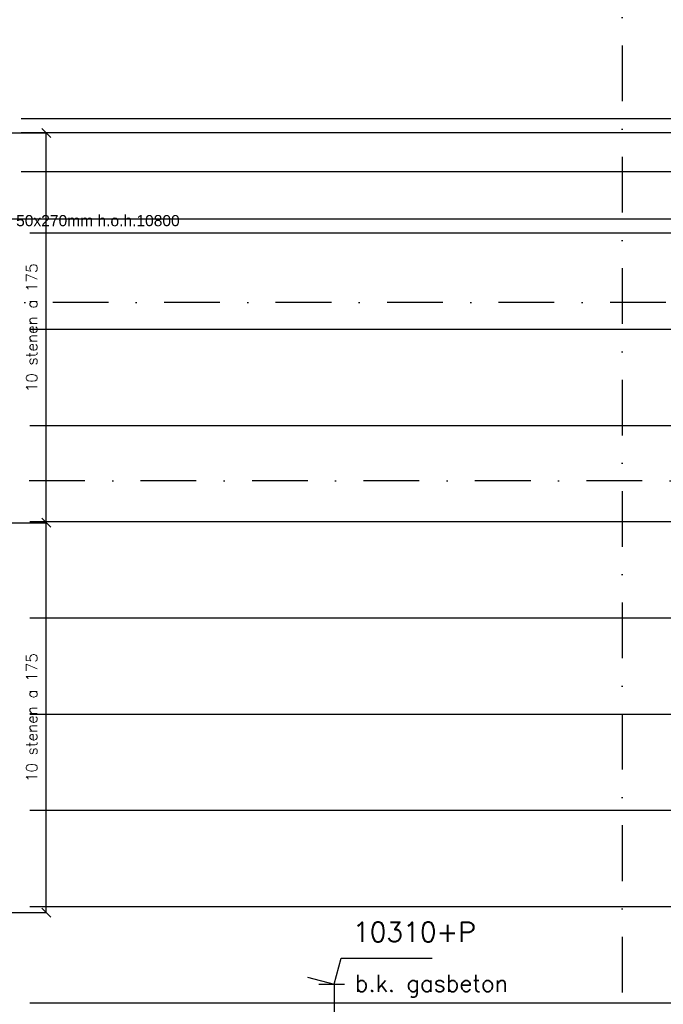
# Model space of a CAD drawing. Extents: x 151406 to 360561, y 44436 to 197234.
# Tile 45 of 57: x 167463 to 170350, y 103146 to 107566. Entities that reach past the tile are written whole.
import ezdxf
from ezdxf.enums import TextEntityAlignment as Align

# ---------------------------------------------------------------- set-up
doc = ezdxf.new("R2010")
doc.units = 0
doc.header["$LTSCALE"] = 20
doc.header["$MEASUREMENT"] = 0
doc.header["$PDSIZE"] = -1
doc.linetypes.add('DASHDOT', pattern=[25, 12.5, -6.25, 0, -6.25])
doc.linetypes.add('DD1', pattern=[2.66667, 1.66667, -0.5, 0, -0.5])
doc.layers.get('0').update_dxf_attribs({"linetype": 'CONTINUOUS'})
doc.layers.get('DEFPOINTS').update_dxf_attribs({"linetype": 'CONTINUOUS'})
for name, color, linetype in [('A--L21D1_BUITENWAND', 1, 'CONTINUOUS'), ('A--L21D2_BUITENWAND', 2, 'CONTINUOUS'), ('A--L31D1_BUITENKOZIJN', 1, 'CONTINUOUS'), ('A--M$1A-_F123-', 1, 'CONTINUOUS'), ('A--M01A1_MAATVOERING', 1, 'CONTINUOUS'), ('A--M01B1_HOOGTE_MAATV', 1, 'CONTINUOUS'), ('A--T$1A-_F123_20', 1, 'CONTINUOUS'), ('A--T01B2_HOOGTE_MAATV', 2, 'CONTINUOUS'), ('A--T01B3_HOOGTE_MAATV', 3, 'CONTINUOUS'), ('STRAMIEN', 8, 'DD1')]:
    doc.layers.add(name, color=color, linetype=linetype)
doc.styles.add('ALFA-0_25', font='ROMANS')
doc.styles.add('EB2', font='ARIAL.TTF')
doc.styles.add('HOOGTEXT', font='ROMANS.shx', dxfattribs={"height": 2.5})
doc.dimstyles.new('STANDARD$0', dxfattribs={"dimscale": 50, "dimtxt": 2.5, "dimasz": 2, "dimexe": 2, "dimexo": 0, "dimgap": 2, "dimtad": 1, "dimdec": 0, "dimzin": 0, "dimdsep": 46, "dimtxsty": 'ALFA-0_25', "dimblk1": 'OBLIQUE', "dimblk2": 'OBLIQUE', "dimsah": 1, "dimcen": -3, "dimdle": 2, "dimclrd": 1, "dimclre": 1, "dimclrt": 2, "dimadec": 0, "dimazin": 0, "dimtfac": 0.666667, "dimtofl": 0, "dimtmove": 2, "dimatfit": 3, "dimldrblk": 'OBLIQUE', "dimfxl": 0, "dimtvp": 0.833333, "dimtolj": 1, "dimtzin": 0, "dimarcsym": 0})

# ---------------------------------------------------------------- blocks, each defined once
blk = doc.blocks.new('_OBLIQUE')
at = {"color": 0, "linetype": 'ByBlock'}
blk.add_line((-0.5, -0.5), (0.5, 0.5), dxfattribs=at)
blk = doc.blocks.new('*D266')
at = {"color": 1, "linetype": 'ByBlock'}
for p, q in [((167161, 105307.9), (167581.9, 105307.9)), ((167581.9, 103557.9), (167581.9, 105307.9)), ((167161, 103557.9), (167581.9, 103557.9))]:
    blk.add_line(p, q, dxfattribs=at)
at = {"layer": 'DEFPOINTS', "color": 0, "linetype": 'ByBlock'}
for p in [(167161, 105307.9), (167581.9, 105307.9), (167161, 103557.9)]:
    blk.add_point(p, dxfattribs=at)
at = {"color": 1, "linetype": 'ByBlock', "xscale": 40, "yscale": 40, "zscale": 40}
for p, rotation in [((167581.9, 105307.9), 90), ((167581.9, 103557.9), 270)]:
    blk.add_blockref('_OBLIQUE', p, dxfattribs=dict(at, rotation=rotation))
at = {"color": 2, "linetype": 'ByBlock', "insert": (167516.9, 104432.9), "char_height": 50, "attachment_point": 5, "rotation": 90, "style": 'ALFA-0_25'}
blk.add_mtext('\\A1;10 stenen a 175', dxfattribs=at)
blk = doc.blocks.new('*D267')
at = {"color": 1, "linetype": 'ByBlock'}
for p, q in [((167161, 107057.9), (167581.9, 107057.9)), ((167581.9, 105307.9), (167581.9, 107057.9)), ((167161, 105307.9), (167581.9, 105307.9))]:
    blk.add_line(p, q, dxfattribs=at)
at = {"layer": 'DEFPOINTS', "color": 0, "linetype": 'ByBlock'}
for p in [(167161, 107057.9), (167581.9, 107057.9), (167161, 105307.9)]:
    blk.add_point(p, dxfattribs=at)
at = {"color": 1, "linetype": 'ByBlock', "xscale": 40, "yscale": 40, "zscale": 40}
for p, rotation in [((167581.9, 107057.9), 90), ((167581.9, 105307.9), 270)]:
    blk.add_blockref('_OBLIQUE', p, dxfattribs=dict(at, rotation=rotation))
at = {"color": 2, "linetype": 'ByBlock', "insert": (167516.9, 106182.9), "char_height": 50, "attachment_point": 5, "rotation": 90, "style": 'ALFA-0_25'}
blk.add_mtext('\\A1;10 stenen a 175', dxfattribs=at)
blk = doc.blocks.new('HOOGTEP')
at = {"layer": 'A--M01A1_MAATVOERING'}
for p, q in [((0, 0), (0.624, 2.33)), ((0.624, 2.33), (8.794, 2.33)), ((-2.415, 0.647), (0, 0))]:
    blk.add_line(p, q, dxfattribs=at)
at = {"layer": 'A--M01B1_HOOGTE_MAATV'}
blk.add_line((-1.379, 0), (0.911, 0), dxfattribs=at)
at = {"layer": 'A--T01B2_HOOGTE_MAATV', "style": 'HOOGTEXT', "flags": 4}
blk.add_attdef('TEKST', (1.84, -0.671), '', height=1.5, dxfattribs=at)
at = {"layer": 'A--T01B3_HOOGTE_MAATV', "style": 'HOOGTEXT', "flags": 4}
blk.add_attdef('HOOGTE', (1.673, 3.819), '', height=1.75, dxfattribs=at)

msp = doc.modelspace()

# ---------------------------------------------------------------- linework, layer by layer
at = {"layer": 'A--L21D1_BUITENWAND'}
for p, q in [((175507.72, 107057.898), (167468.992, 107057.898)), ((175507.72, 106882.898), (167468.992, 106882.898)), ((172657.029, 106607.369), (167507.868, 106607.369)), ((172657.029, 106607.369), (167507.868, 106607.369)), ((172657.029, 106175.369), (167507.868, 106175.369)), ((172657.029, 105743.369), (167507.868, 105743.369)), ((172657.029, 105311.369), (167507.868, 105311.369)), ((172657.029, 104879.369), (167507.868, 104879.369)), ((172657.029, 104447.369), (167507.868, 104447.369)), ((172657.029, 104015.369), (167507.868, 104015.369)), ((172657.029, 103583.369), (167507.868, 103583.369)), ((172657.029, 103151.369), (167507.868, 103151.369))]:
    msp.add_line(p, q, dxfattribs=at)
at = {"layer": 'A--L21D2_BUITENWAND'}
for p, q in [((167468.992, 107122.804), (175507.72, 107122.804)), ((167139.804, 106672.276), (172657.029, 106672.276))]:
    msp.add_line(p, q, dxfattribs=at)
at = {"layer": 'A--L31D1_BUITENKOZIJN'}
msp.add_line((168874.441, 103236.236, -1), (168874.533, 102756.013), dxfattribs=at)
at = {"layer": 'STRAMIEN', "linetype": 'DASHDOT'}
for p, q in [((170166.265, 109950.716), (170166.265, 90604.885)), ((185864.606, 106295.898), (151406.443, 106295.898)), ((185758.708, 105495.898), (151764.265, 105495.898))]:
    msp.add_line(p, q, dxfattribs=at)

# ---------------------------------------------------------------- block references
at = {"xscale": 50, "yscale": 50, "zscale": 50}
msp.add_blockref('HOOGTEP', (168874.441, 103236.236, -1), dxfattribs=at).add_auto_attribs({'TEKST': 'b.k. gasbeton', 'HOOGTE': '10310+P'})

# ---------------------------------------------------------------- texts
at = {"layer": 'A--T$1A-_F123_20', "style": 'EB2'}
msp.add_text('spuwer 50x270mm h.o.h.10800', height=50, dxfattribs=at).set_placement((168180.749, 106639.075), align=Align.RIGHT)

# ---------------------------------------------------------------- dimensions: what is measured, and where the dimension line sits
at = {"layer": 'A--M$1A-_F123-'}
for base, p1, p2, picture, middle in [((167581.869, 107057.898), (167161.04, 105307.898), (167161.04, 107057.898), '*D267', (167516.869, 106182.898)), ((167581.869, 105307.898), (167161.04, 103557.898), (167161.04, 105307.898), '*D266', (167516.869, 104432.898))]:
    dim = msp.add_linear_dim(base=base, p1=p1, p2=p2, angle=90, text='10 stenen a 175', dimstyle='STANDARD$0', override={"dimscale": 20, "dimexe": 0, "dimexo": 0, "dimcen": 0, "dimdle": 0, "dimclrt": 2, "dimtfac": 0.75, "dimtvp": 1.5}, dxfattribs=at)
    dim.commit()
    dim.dimension.update_dxf_attribs({"geometry": picture, "text_midpoint": middle})

doc.saveas('drawing.dxf')
